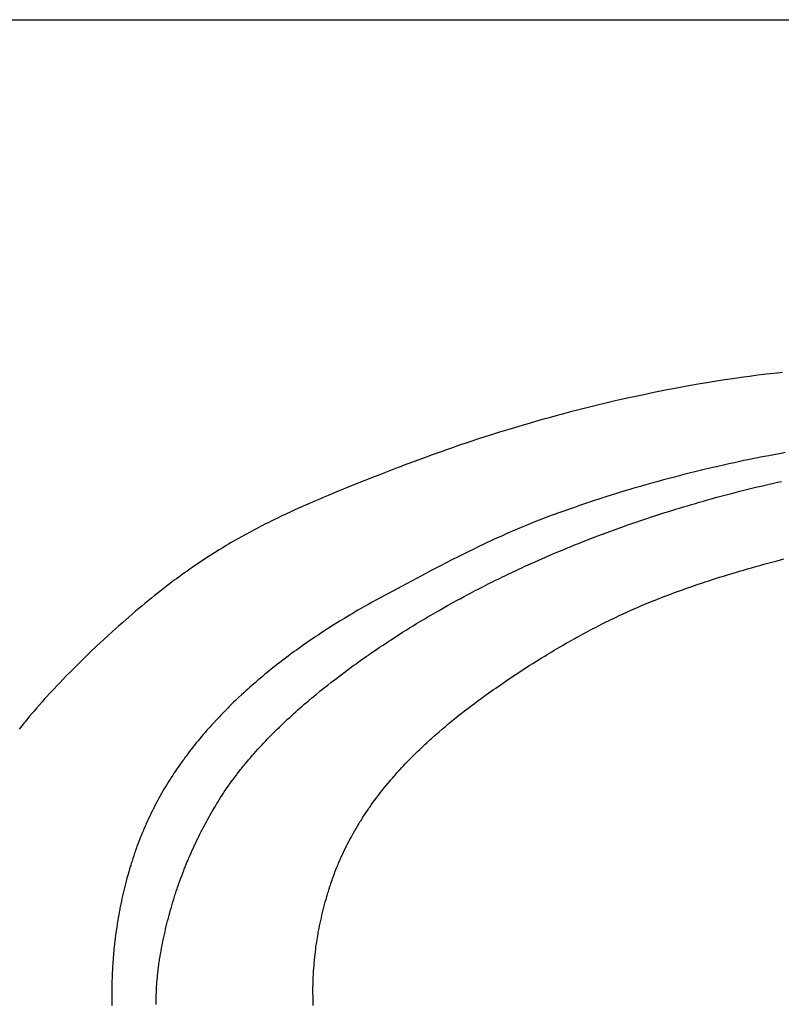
# Model space of a CAD drawing. Header units: inches. Extents: x 0 to 16, y 0 to 10.
# Tile 17 of 34: x 13.487 to 13.723, y 1.612 to 1.916. Entities that reach past the tile are written whole.
import ezdxf

# ---------------------------------------------------------------- set-up
doc = ezdxf.new("R2010")
doc.units = ezdxf.units.IN
doc.header["$LTSCALE"] = 0.935
doc.header["$MEASUREMENT"] = 0
doc.layers.get('0').update_dxf_attribs({"linetype": 'CONTINUOUS'})
doc.styles.get("Standard").update_dxf_attribs({"font": 'txt', "width": 0.8})

# ---------------------------------------------------------------- blocks, each defined once
blk = doc.blocks.new('*T24')
at = {"color": 2, "linetype": 'Continuous'}
for p, q in [((0, 0), (2.75, 0)), ((0, 0), (0, -1.875)), ((2.75, 0), (2.75, -1.875)), ((0, -0.75), (2.75, -0.75)), ((0, -1.25), (2.75, -1.25)), ((1.375, -1.25), (1.375, -1.5625)), ((0, -1.5625), (2.75, -1.5625)), ((0, -1.875), (2.75, -1.875))]:
    blk.add_line(p, q, dxfattribs=at)
at = {"color": 2, "linetype": 'Continuous', "attachment_point": 2, "line_spacing_factor": 0.9}
for s, insert, char_height, width in [('Apogee®450 Spin Developer\\P\\H0.15625;Flange Mount', (1.375, -0.82812), 0.13, 5.2), ('A-F-SD3', (2.0625, -1.32812), 0.15625, 1.75), ('A', (0.6875, -1.32812), 0.15625, 0.25), ('\\Q15.0;ALL DIMENSIONS ARE IN INCHES', (1.375, -1.64354), 0.0825, 3.696)]:
    blk.add_mtext(s, dxfattribs=dict(at, insert=insert, char_height=char_height, width=width))

msp = doc.modelspace()

# ---------------------------------------------------------------- linework, layer by layer
at = {"color": 2, "linetype": 'Continuous'}
for p, q in [((13.71306, 1.80599), (13.71051, 1.80564)), ((13.71561, 1.80633), (13.71306, 1.80599)), ((13.71732, 1.80654), (13.71561, 1.80633)), ((13.71817, 1.80665), (13.71732, 1.80654)), ((13.71944, 1.8068), (13.71817, 1.80665)), ((13.72157, 1.80705), (13.71944, 1.8068)), ((13.72327, 1.80724), (13.72157, 1.80705)), ((13.69267, 1.80276), (13.69055, 1.80237)), ((13.69479, 1.80314), (13.69267, 1.80276)), ((13.69776, 1.80366), (13.69479, 1.80314)), ((13.69989, 1.80402), (13.69776, 1.80366)), ((13.70286, 1.8045), (13.69989, 1.80402)), ((13.70541, 1.80489), (13.70286, 1.8045)), ((13.70711, 1.80515), (13.70541, 1.80489)), ((13.70923, 1.80546), (13.70711, 1.80515)), ((13.71051, 1.80564), (13.70923, 1.80546)), ((13.67787, 1.79982), (13.67576, 1.79936)), ((13.68125, 1.80054), (13.67787, 1.79982)), ((13.68209, 1.80071), (13.68125, 1.80054)), ((13.68252, 1.8008), (13.68209, 1.80071)), ((13.68294, 1.80088), (13.68252, 1.8008)), ((13.68548, 1.80139), (13.68294, 1.80088)), ((13.68759, 1.80181), (13.68548, 1.80139)), ((13.68886, 1.80205), (13.68759, 1.80181)), ((13.69055, 1.80237), (13.68886, 1.80205)), ((13.66567, 1.79702), (13.66358, 1.7965)), ((13.66819, 1.79762), (13.66567, 1.79702)), ((13.66945, 1.79792), (13.66819, 1.79762)), ((13.67155, 1.79841), (13.66945, 1.79792)), ((13.67239, 1.7986), (13.67155, 1.79841)), ((13.67576, 1.79936), (13.67239, 1.7986)), ((13.65355, 1.7939), (13.65105, 1.79321)), ((13.6548, 1.79424), (13.65355, 1.7939)), ((13.65772, 1.79501), (13.6548, 1.79424)), ((13.66023, 1.79566), (13.65772, 1.79501)), ((13.66358, 1.7965), (13.66023, 1.79566)), ((13.64275, 1.79084), (13.63862, 1.7896)), ((13.64524, 1.79157), (13.64275, 1.79084)), ((13.6469, 1.79205), (13.64524, 1.79157)), ((13.64897, 1.79263), (13.6469, 1.79205)), ((13.65105, 1.79321), (13.64897, 1.79263)), ((13.63328, 1.78794), (13.63123, 1.78728)), ((13.63574, 1.78871), (13.63328, 1.78794)), ((13.63862, 1.7896), (13.63574, 1.78871)), ((13.62306, 1.78458), (13.62062, 1.78374)), ((13.62591, 1.78554), (13.62306, 1.78458)), ((13.62959, 1.78675), (13.62591, 1.78554)), ((13.63123, 1.78728), (13.62959, 1.78675)), ((13.61496, 1.78174), (13.61254, 1.78086)), ((13.61738, 1.7826), (13.61496, 1.78174)), ((13.619, 1.78317), (13.61738, 1.7826)), ((13.62062, 1.78374), (13.619, 1.78317)), ((13.71899, 1.78147), (13.71771, 1.78123)), ((13.72112, 1.78188), (13.71899, 1.78147)), ((13.72283, 1.78219), (13.72112, 1.78188)), ((13.7241, 1.78243), (13.72283, 1.78219)), ((13.60652, 1.77862), (13.60532, 1.77816)), ((13.60772, 1.77907), (13.60652, 1.77862)), ((13.61053, 1.78012), (13.60772, 1.77907)), ((13.61254, 1.78086), (13.61053, 1.78012)), ((13.70498, 1.77855), (13.70328, 1.77817)), ((13.70667, 1.77893), (13.70498, 1.77855)), ((13.70837, 1.7793), (13.70667, 1.77893)), ((13.70964, 1.77958), (13.70837, 1.7793)), ((13.71134, 1.77994), (13.70964, 1.77958)), ((13.71304, 1.78029), (13.71134, 1.77994)), ((13.71644, 1.78098), (13.71304, 1.78029)), ((13.71771, 1.78123), (13.71644, 1.78098)), ((13.5989, 1.77567), (13.59648, 1.77472)), ((13.60413, 1.7777), (13.5989, 1.77567)), ((13.60532, 1.77816), (13.60413, 1.7777)), ((13.69274, 1.77562), (13.68981, 1.77486)), ((13.69443, 1.77605), (13.69274, 1.77562)), ((13.69611, 1.77646), (13.69443, 1.77605)), ((13.69906, 1.77718), (13.69611, 1.77646)), ((13.70075, 1.77758), (13.69906, 1.77718)), ((13.70328, 1.77817), (13.70075, 1.77758)), ((13.59123, 1.77265), (13.58841, 1.77151)), ((13.59406, 1.77377), (13.59123, 1.77265)), ((13.59648, 1.77472), (13.59406, 1.77377)), ((13.68063, 1.77235), (13.68021, 1.77223)), ((13.68104, 1.77247), (13.68063, 1.77235)), ((13.68312, 1.77305), (13.68104, 1.77247)), ((13.68437, 1.7734), (13.68312, 1.77305)), ((13.68646, 1.77397), (13.68437, 1.7734)), ((13.68771, 1.77431), (13.68646, 1.77397)), ((13.68981, 1.77486), (13.68771, 1.77431)), ((13.71667, 1.7721), (13.71875, 1.77259)), ((13.71875, 1.77259), (13.72001, 1.77288)), ((13.72001, 1.77288), (13.72167, 1.77326)), ((13.72167, 1.77326), (13.72293, 1.77354)), ((13.58399, 1.7697), (13.58279, 1.76919)), ((13.58519, 1.77019), (13.58399, 1.7697)), ((13.5864, 1.77069), (13.58519, 1.77019)), ((13.58841, 1.77151), (13.5864, 1.77069)), ((13.6703, 1.76926), (13.66866, 1.76874)), ((13.67195, 1.76977), (13.6703, 1.76926)), ((13.67318, 1.77015), (13.67195, 1.76977)), ((13.67524, 1.77077), (13.67318, 1.77015)), ((13.67607, 1.77102), (13.67524, 1.77077)), ((13.67731, 1.77139), (13.67607, 1.77102)), ((13.67814, 1.77163), (13.67731, 1.77139)), ((13.67938, 1.77199), (13.67814, 1.77163)), ((13.68021, 1.77223), (13.67938, 1.77199)), ((13.7042, 1.76894), (13.70586, 1.76938)), ((13.70586, 1.76938), (13.70794, 1.76993)), ((13.70794, 1.76993), (13.71001, 1.77046)), ((13.71001, 1.77046), (13.71209, 1.77099)), ((13.71209, 1.77099), (13.71376, 1.7714)), ((13.71376, 1.7714), (13.71501, 1.7717)), ((13.71501, 1.7717), (13.71667, 1.7721)), ((13.57599, 1.76627), (13.5748, 1.76575)), ((13.57679, 1.76662), (13.57599, 1.76627)), ((13.57838, 1.76732), (13.57679, 1.76662)), ((13.58038, 1.76818), (13.57838, 1.76732)), ((13.58118, 1.76852), (13.58038, 1.76818)), ((13.58279, 1.76919), (13.58118, 1.76852)), ((13.66173, 1.76647), (13.66052, 1.76606)), ((13.66295, 1.76688), (13.66173, 1.76647)), ((13.66866, 1.76874), (13.66295, 1.76688)), ((13.69387, 1.76602), (13.69511, 1.76638)), ((13.69511, 1.76638), (13.69635, 1.76674)), ((13.69635, 1.76674), (13.69717, 1.76698)), ((13.69717, 1.76698), (13.698, 1.76722)), ((13.698, 1.76722), (13.69841, 1.76734)), ((13.69841, 1.76734), (13.69882, 1.76745)), ((13.69882, 1.76745), (13.70006, 1.7678)), ((13.70006, 1.7678), (13.70089, 1.76803)), ((13.70089, 1.76803), (13.70296, 1.7686)), ((13.70296, 1.7686), (13.7042, 1.76894)), ((13.56967, 1.7634), (13.56849, 1.76284)), ((13.57124, 1.76413), (13.56967, 1.7634)), ((13.57203, 1.76449), (13.57124, 1.76413)), ((13.57361, 1.76521), (13.57203, 1.76449)), ((13.5748, 1.76575), (13.57361, 1.76521)), ((13.65769, 1.76508), (13.65207, 1.76307)), ((13.6589, 1.7655), (13.65769, 1.76508)), ((13.66052, 1.76606), (13.6589, 1.7655)), ((13.68443, 1.76309), (13.68689, 1.76387)), ((13.68689, 1.76387), (13.68771, 1.76413)), ((13.68771, 1.76413), (13.68935, 1.76464)), ((13.68935, 1.76464), (13.69058, 1.76502)), ((13.69058, 1.76502), (13.6914, 1.76527)), ((13.6914, 1.76527), (13.69264, 1.76565)), ((13.69264, 1.76565), (13.69387, 1.76602)), ((13.56343, 1.76036), (13.56227, 1.75978)), ((13.5642, 1.76075), (13.56343, 1.76036)), ((13.56537, 1.76133), (13.5642, 1.76075)), ((13.56615, 1.76171), (13.56537, 1.76133)), ((13.56693, 1.76209), (13.56615, 1.76171)), ((13.56849, 1.76284), (13.56693, 1.76209)), ((13.6452, 1.76042), (13.644, 1.75992)), ((13.6464, 1.7609), (13.6452, 1.76042)), ((13.64721, 1.76122), (13.6464, 1.7609)), ((13.64883, 1.76185), (13.64721, 1.76122)), ((13.65004, 1.76232), (13.64883, 1.76185)), ((13.65085, 1.76262), (13.65004, 1.76232)), ((13.65207, 1.76307), (13.65085, 1.76262)), ((13.67465, 1.75979), (13.67546, 1.76007)), ((13.67546, 1.76007), (13.67668, 1.76049)), ((13.67668, 1.76049), (13.67831, 1.76105)), ((13.67831, 1.76105), (13.67912, 1.76133)), ((13.67912, 1.76133), (13.68035, 1.76174)), ((13.68035, 1.76174), (13.68157, 1.76215)), ((13.68157, 1.76215), (13.68279, 1.76255)), ((13.68279, 1.76255), (13.68443, 1.76309)), ((13.55729, 1.75715), (13.5569, 1.75694)), ((13.55843, 1.75777), (13.55729, 1.75715)), ((13.55996, 1.75858), (13.55843, 1.75777)), ((13.56073, 1.75898), (13.55996, 1.75858)), ((13.56227, 1.75978), (13.56073, 1.75898)), ((13.63763, 1.75719), (13.63683, 1.75684)), ((13.64001, 1.75824), (13.63763, 1.75719)), ((13.6412, 1.75875), (13.64001, 1.75824)), ((13.6424, 1.75926), (13.6412, 1.75875)), ((13.644, 1.75992), (13.6424, 1.75926)), ((13.66698, 1.75699), (13.66899, 1.75774)), ((13.66899, 1.75774), (13.67101, 1.75848)), ((13.67101, 1.75848), (13.67263, 1.75907)), ((13.67263, 1.75907), (13.67384, 1.7595)), ((13.67384, 1.7595), (13.67465, 1.75979)), ((13.552, 1.75414), (13.55126, 1.7537)), ((13.55275, 1.75458), (13.552, 1.75414)), ((13.5535, 1.75502), (13.55275, 1.75458)), ((13.55463, 1.75567), (13.5535, 1.75502)), ((13.555, 1.75588), (13.55463, 1.75567)), ((13.55576, 1.75631), (13.555, 1.75588)), ((13.5569, 1.75694), (13.55576, 1.75631)), ((13.63093, 1.75412), (13.62937, 1.75337)), ((13.63368, 1.75541), (13.63093, 1.75412)), ((13.63486, 1.75595), (13.63368, 1.75541)), ((13.63565, 1.75631), (13.63486, 1.75595)), ((13.63683, 1.75684), (13.63565, 1.75631)), ((13.65898, 1.75387), (13.66017, 1.75435)), ((13.66017, 1.75435), (13.66137, 1.75483)), ((13.66137, 1.75483), (13.66217, 1.75514)), ((13.66217, 1.75514), (13.66377, 1.75576)), ((13.66377, 1.75576), (13.66497, 1.75623)), ((13.66497, 1.75623), (13.66618, 1.75669)), ((13.66618, 1.75669), (13.66698, 1.75699)), ((13.54758, 1.75144), (13.54649, 1.75075)), ((13.54904, 1.75236), (13.54758, 1.75144)), ((13.55015, 1.75303), (13.54904, 1.75236)), ((13.55126, 1.7537), (13.55015, 1.75303)), ((13.62586, 1.75167), (13.62276, 1.75012)), ((13.62781, 1.75262), (13.62586, 1.75167)), ((13.62937, 1.75337), (13.62781, 1.75262)), ((13.65067, 1.7504), (13.65224, 1.75108)), ((13.65224, 1.75108), (13.65382, 1.75175)), ((13.65382, 1.75175), (13.6554, 1.75241)), ((13.6554, 1.75241), (13.65659, 1.7529)), ((13.65659, 1.7529), (13.65699, 1.75306)), ((13.65699, 1.75306), (13.65739, 1.75323)), ((13.65739, 1.75323), (13.65898, 1.75387)), ((13.54254, 1.74815), (13.54148, 1.74742)), ((13.54361, 1.74886), (13.54254, 1.74815)), ((13.54469, 1.74958), (13.54361, 1.74886)), ((13.54541, 1.75005), (13.54469, 1.74958)), ((13.54649, 1.75075), (13.54541, 1.75005)), ((13.61928, 1.74835), (13.61773, 1.74756)), ((13.62121, 1.74934), (13.61928, 1.74835)), ((13.62276, 1.75012), (13.62121, 1.74934)), ((13.6444, 1.74763), (13.64557, 1.74816)), ((13.64557, 1.74816), (13.64674, 1.74868)), ((13.64674, 1.74868), (13.64792, 1.7492)), ((13.64792, 1.7492), (13.64909, 1.74972)), ((13.64909, 1.74972), (13.65067, 1.7504)), ((13.71744, 1.74788), (13.71869, 1.74822)), ((13.71869, 1.74822), (13.71994, 1.74855)), ((13.71994, 1.74855), (13.72161, 1.74899)), ((13.72161, 1.74899), (13.72369, 1.74953)), ((13.53832, 1.7452), (13.53762, 1.7447)), ((13.53902, 1.7457), (13.53832, 1.7452)), ((13.54007, 1.74644), (13.53902, 1.7457)), ((13.54077, 1.74693), (13.54007, 1.74644)), ((13.54148, 1.74742), (13.54077, 1.74693)), ((13.61466, 1.74595), (13.61159, 1.74434)), ((13.61773, 1.74756), (13.61466, 1.74595)), ((13.63743, 1.74436), (13.63858, 1.74491)), ((13.63858, 1.74491), (13.63974, 1.74546)), ((13.63974, 1.74546), (13.6409, 1.74601)), ((13.6409, 1.74601), (13.64168, 1.74637)), ((13.64168, 1.74637), (13.64284, 1.74691)), ((13.64284, 1.74691), (13.64362, 1.74727)), ((13.64362, 1.74727), (13.6444, 1.74763)), ((13.70627, 1.74464), (13.70874, 1.74539)), ((13.70874, 1.74539), (13.70998, 1.74576)), ((13.70998, 1.74576), (13.71122, 1.74612)), ((13.71122, 1.74612), (13.71247, 1.74648)), ((13.71247, 1.74648), (13.71371, 1.74684)), ((13.71371, 1.74684), (13.71495, 1.74719)), ((13.71495, 1.74719), (13.7162, 1.74754)), ((13.7162, 1.74754), (13.71744, 1.74788)), ((13.53417, 1.74216), (13.53315, 1.74139)), ((13.5352, 1.74293), (13.53417, 1.74216)), ((13.53589, 1.74344), (13.5352, 1.74293)), ((13.53658, 1.74395), (13.53589, 1.74344)), ((13.53762, 1.7447), (13.53658, 1.74395)), ((13.60853, 1.74271), (13.60548, 1.74107)), ((13.61159, 1.74434), (13.60853, 1.74271)), ((13.6313, 1.74132), (13.63244, 1.7419)), ((13.63244, 1.7419), (13.63359, 1.74248)), ((13.63359, 1.74248), (13.63435, 1.74286)), ((13.63435, 1.74286), (13.6355, 1.74342)), ((13.6355, 1.74342), (13.63666, 1.74398)), ((13.63666, 1.74398), (13.63743, 1.74436)), ((13.69683, 1.74159), (13.69847, 1.74214)), ((13.69847, 1.74214), (13.69969, 1.74255)), ((13.69969, 1.74255), (13.70051, 1.74282)), ((13.70051, 1.74282), (13.70133, 1.74308)), ((13.70133, 1.74308), (13.70257, 1.74348)), ((13.70257, 1.74348), (13.7038, 1.74387)), ((13.7038, 1.74387), (13.70503, 1.74426)), ((13.70503, 1.74426), (13.70627, 1.74464)), ((13.52977, 1.73876), (13.5291, 1.73823)), ((13.53112, 1.73982), (13.52977, 1.73876)), ((13.53213, 1.74061), (13.53112, 1.73982)), ((13.53315, 1.74139), (13.53213, 1.74061)), ((13.60281, 1.73963), (13.59862, 1.73737)), ((13.60548, 1.74107), (13.60281, 1.73963)), ((13.626, 1.73857), (13.62675, 1.73897)), ((13.62675, 1.73897), (13.62751, 1.73937)), ((13.62751, 1.73937), (13.62826, 1.73976)), ((13.62826, 1.73976), (13.6294, 1.74035)), ((13.6294, 1.74035), (13.63054, 1.74094)), ((13.63054, 1.74094), (13.6313, 1.74132)), ((13.68869, 1.7387), (13.6899, 1.73915)), ((13.6899, 1.73915), (13.69112, 1.73959)), ((13.69112, 1.73959), (13.69234, 1.74003)), ((13.69234, 1.74003), (13.69316, 1.74032)), ((13.69316, 1.74032), (13.69397, 1.7406)), ((13.69397, 1.7406), (13.6952, 1.74103)), ((13.6952, 1.74103), (13.69601, 1.74131)), ((13.69601, 1.74131), (13.69683, 1.74159)), ((13.52611, 1.7358), (13.52511, 1.73497)), ((13.5281, 1.73742), (13.52611, 1.7358)), ((13.5291, 1.73823), (13.5281, 1.73742)), ((13.59641, 1.73615), (13.5953, 1.73554)), ((13.59751, 1.73676), (13.59641, 1.73615)), ((13.59862, 1.73737), (13.59751, 1.73676)), ((13.61964, 1.7351), (13.62076, 1.73573)), ((13.62076, 1.73573), (13.6215, 1.73614)), ((13.6215, 1.73614), (13.62262, 1.73675)), ((13.62262, 1.73675), (13.62375, 1.73736)), ((13.62375, 1.73736), (13.62487, 1.73797)), ((13.62487, 1.73797), (13.626, 1.73857)), ((13.68064, 1.73552), (13.68144, 1.73585)), ((13.68144, 1.73585), (13.68224, 1.73618)), ((13.68224, 1.73618), (13.68344, 1.73667)), ((13.68344, 1.73667), (13.68384, 1.73683)), ((13.68384, 1.73683), (13.68464, 1.73715)), ((13.68464, 1.73715), (13.68585, 1.73762)), ((13.68585, 1.73762), (13.68666, 1.73793)), ((13.68666, 1.73793), (13.68747, 1.73824)), ((13.68747, 1.73824), (13.68869, 1.7387)), ((13.52314, 1.73332), (13.52217, 1.73248)), ((13.5238, 1.73387), (13.52314, 1.73332)), ((13.52511, 1.73497), (13.5238, 1.73387)), ((13.59199, 1.73366), (13.59016, 1.73258)), ((13.59309, 1.73429), (13.59199, 1.73366)), ((13.59383, 1.73471), (13.59309, 1.73429)), ((13.5953, 1.73554), (13.59383, 1.73471)), ((13.61521, 1.73257), (13.61595, 1.733)), ((13.61595, 1.733), (13.61705, 1.73364)), ((13.61705, 1.73364), (13.61816, 1.73427)), ((13.61816, 1.73427), (13.61964, 1.7351)), ((13.67394, 1.73255), (13.67512, 1.73309)), ((13.67512, 1.73309), (13.6759, 1.73345)), ((13.6759, 1.73345), (13.67708, 1.73398)), ((13.67708, 1.73398), (13.67787, 1.73432)), ((13.67787, 1.73432), (13.67866, 1.73467)), ((13.67866, 1.73467), (13.67945, 1.73501)), ((13.67945, 1.73501), (13.68064, 1.73552)), ((13.51925, 1.72994), (13.51796, 1.7288)), ((13.52119, 1.73164), (13.51925, 1.72994)), ((13.52217, 1.73248), (13.52119, 1.73164)), ((13.58651, 1.73039), (13.58434, 1.72904)), ((13.58724, 1.73083), (13.58651, 1.73039)), ((13.58797, 1.73128), (13.58724, 1.73083)), ((13.58943, 1.73215), (13.58797, 1.73128)), ((13.59016, 1.73258), (13.58943, 1.73215)), ((13.6101, 1.72953), (13.61156, 1.73041)), ((13.61156, 1.73041), (13.61265, 1.73106)), ((13.61265, 1.73106), (13.61338, 1.7315)), ((13.61338, 1.7315), (13.61448, 1.73214)), ((13.61448, 1.73214), (13.61521, 1.73257)), ((13.66774, 1.72956), (13.66851, 1.72995)), ((13.66851, 1.72995), (13.66967, 1.73052)), ((13.66967, 1.73052), (13.67044, 1.7309)), ((13.67044, 1.7309), (13.67122, 1.73127)), ((13.67122, 1.73127), (13.67199, 1.73164)), ((13.67199, 1.73164), (13.67277, 1.73201)), ((13.67277, 1.73201), (13.67394, 1.73255)), ((13.51604, 1.72707), (13.51476, 1.7259)), ((13.51796, 1.7288), (13.51604, 1.72707)), ((13.5811, 1.72696), (13.57967, 1.72602)), ((13.58253, 1.72789), (13.5811, 1.72696)), ((13.58434, 1.72904), (13.58253, 1.72789)), ((13.6047, 1.72616), (13.60578, 1.72685)), ((13.60578, 1.72685), (13.60685, 1.72752)), ((13.60685, 1.72752), (13.60793, 1.7282)), ((13.60793, 1.7282), (13.60902, 1.72887)), ((13.60902, 1.72887), (13.6101, 1.72953)), ((13.66164, 1.72639), (13.6624, 1.72679)), ((13.6624, 1.72679), (13.66316, 1.7272)), ((13.66316, 1.7272), (13.66392, 1.7276)), ((13.66392, 1.7276), (13.66468, 1.728)), ((13.66468, 1.728), (13.66544, 1.72839)), ((13.66544, 1.72839), (13.66659, 1.72898)), ((13.66659, 1.72898), (13.66774, 1.72956)), ((13.51223, 1.72355), (13.51128, 1.72266)), ((13.51476, 1.7259), (13.51223, 1.72355)), ((13.57612, 1.72361), (13.57507, 1.72288)), ((13.57683, 1.7241), (13.57612, 1.72361)), ((13.57789, 1.72483), (13.57683, 1.7241)), ((13.57896, 1.72555), (13.57789, 1.72483)), ((13.57967, 1.72602), (13.57896, 1.72555)), ((13.59974, 1.72292), (13.6008, 1.72363)), ((13.6008, 1.72363), (13.6015, 1.72409)), ((13.6015, 1.72409), (13.60221, 1.72456)), ((13.60221, 1.72456), (13.60328, 1.72525)), ((13.60328, 1.72525), (13.6047, 1.72616)), ((13.65638, 1.72346), (13.65713, 1.72389)), ((13.65713, 1.72389), (13.65788, 1.72431)), ((13.65788, 1.72431), (13.659, 1.72494)), ((13.659, 1.72494), (13.65938, 1.72515)), ((13.65938, 1.72515), (13.66013, 1.72556)), ((13.66013, 1.72556), (13.66089, 1.72598)), ((13.66089, 1.72598), (13.66164, 1.72639)), ((13.50939, 1.72087), (13.50751, 1.71905)), ((13.51128, 1.72266), (13.50939, 1.72087)), ((13.57228, 1.72088), (13.57158, 1.72037)), ((13.57297, 1.72138), (13.57228, 1.72088)), ((13.57367, 1.72189), (13.57297, 1.72138)), ((13.57507, 1.72288), (13.57367, 1.72189)), ((13.59589, 1.72031), (13.59693, 1.72103)), ((13.59693, 1.72103), (13.59798, 1.72174)), ((13.59798, 1.72174), (13.59868, 1.72222)), ((13.59868, 1.72222), (13.59974, 1.72292)), ((13.65119, 1.72041), (13.65192, 1.72086)), ((13.65192, 1.72086), (13.65266, 1.7213)), ((13.65266, 1.7213), (13.6534, 1.72173)), ((13.6534, 1.72173), (13.65452, 1.72239)), ((13.65452, 1.72239), (13.65526, 1.72282)), ((13.65526, 1.72282), (13.65638, 1.72346)), ((13.50751, 1.71905), (13.50533, 1.71692)), ((13.56781, 1.71753), (13.56713, 1.717)), ((13.56918, 1.71858), (13.56781, 1.71753)), ((13.56986, 1.71909), (13.56918, 1.71858)), ((13.57055, 1.71961), (13.56986, 1.71909)), ((13.57158, 1.72037), (13.57055, 1.71961)), ((13.5914, 1.71714), (13.59209, 1.71763)), ((13.59209, 1.71763), (13.59278, 1.71812)), ((13.59278, 1.71812), (13.59346, 1.71861)), ((13.59346, 1.71861), (13.5945, 1.71934)), ((13.5945, 1.71934), (13.59519, 1.71983)), ((13.59519, 1.71983), (13.59554, 1.72007)), ((13.59554, 1.72007), (13.59589, 1.72031)), ((13.64606, 1.71724), (13.64751, 1.71816)), ((13.64751, 1.71816), (13.64861, 1.71884)), ((13.64861, 1.71884), (13.64971, 1.71952)), ((13.64971, 1.71952), (13.65045, 1.71997)), ((13.65045, 1.71997), (13.65119, 1.72041)), ((13.50288, 1.71447), (13.50197, 1.71355)), ((13.50533, 1.71692), (13.50288, 1.71447)), ((13.56445, 1.71487), (13.56378, 1.71432)), ((13.56511, 1.71541), (13.56445, 1.71487)), ((13.56612, 1.71621), (13.56511, 1.71541)), ((13.56713, 1.717), (13.56612, 1.71621)), ((13.58732, 1.71414), (13.588, 1.71465)), ((13.588, 1.71465), (13.58867, 1.71515)), ((13.58867, 1.71515), (13.58935, 1.71565)), ((13.58935, 1.71565), (13.59003, 1.71615)), ((13.59003, 1.71615), (13.59072, 1.71665)), ((13.59072, 1.71665), (13.5914, 1.71714)), ((13.64063, 1.71372), (13.64171, 1.71444)), ((13.64171, 1.71444), (13.64279, 1.71515)), ((13.64279, 1.71515), (13.64388, 1.71585)), ((13.64388, 1.71585), (13.64496, 1.71655)), ((13.64496, 1.71655), (13.64606, 1.71724)), ((13.49987, 1.71138), (13.49958, 1.71107)), ((13.50077, 1.71231), (13.49987, 1.71138)), ((13.50197, 1.71355), (13.50077, 1.71231)), ((13.56115, 1.71212), (13.56017, 1.71128)), ((13.5618, 1.71268), (13.56115, 1.71212)), ((13.56246, 1.71323), (13.5618, 1.71268)), ((13.56312, 1.71378), (13.56246, 1.71323)), ((13.56378, 1.71432), (13.56312, 1.71378)), ((13.58363, 1.71133), (13.5843, 1.71184)), ((13.5843, 1.71184), (13.5853, 1.71261)), ((13.5853, 1.71261), (13.58597, 1.71312)), ((13.58597, 1.71312), (13.58665, 1.71363)), ((13.58665, 1.71363), (13.58732, 1.71414)), ((13.63668, 1.71107), (13.63776, 1.7118)), ((13.63776, 1.7118), (13.63883, 1.71252)), ((13.63883, 1.71252), (13.63919, 1.71277)), ((13.63919, 1.71277), (13.64063, 1.71372)), ((13.49722, 1.70856), (13.49664, 1.70793)), ((13.49781, 1.70919), (13.49722, 1.70856)), ((13.49898, 1.71044), (13.49781, 1.70919)), ((13.49958, 1.71107), (13.49898, 1.71044)), ((13.55728, 1.70872), (13.55665, 1.70815)), ((13.55792, 1.7093), (13.55728, 1.70872)), ((13.55856, 1.70987), (13.55792, 1.7093)), ((13.5592, 1.71044), (13.55856, 1.70987)), ((13.56017, 1.71128), (13.5592, 1.71044)), ((13.57901, 1.70763), (13.58, 1.70844)), ((13.58, 1.70844), (13.58033, 1.70871)), ((13.58033, 1.70871), (13.58099, 1.70924)), ((13.58099, 1.70924), (13.58165, 1.70977)), ((13.58165, 1.70977), (13.58264, 1.71055)), ((13.58264, 1.71055), (13.58363, 1.71133)), ((13.63249, 1.70814), (13.63318, 1.70863)), ((13.63318, 1.70863), (13.63387, 1.70912)), ((13.63387, 1.70912), (13.63456, 1.7096)), ((13.63456, 1.7096), (13.63562, 1.71033)), ((13.63562, 1.71033), (13.63668, 1.71107)), ((13.49435, 1.70539), (13.4935, 1.70443)), ((13.4952, 1.70635), (13.49435, 1.70539)), ((13.49578, 1.70698), (13.4952, 1.70635)), ((13.49664, 1.70793), (13.49578, 1.70698)), ((13.55415, 1.7058), (13.55354, 1.70521)), ((13.55477, 1.70639), (13.55415, 1.7058)), ((13.55508, 1.70669), (13.55477, 1.70639)), ((13.55602, 1.70757), (13.55508, 1.70669)), ((13.55665, 1.70815), (13.55602, 1.70757)), ((13.57605, 1.70515), (13.5767, 1.70571)), ((13.5767, 1.70571), (13.57769, 1.70654)), ((13.57769, 1.70654), (13.57802, 1.70681)), ((13.57802, 1.70681), (13.57901, 1.70763)), ((13.62802, 1.70489), (13.62905, 1.70565)), ((13.62905, 1.70565), (13.63007, 1.7064)), ((13.63007, 1.7064), (13.63145, 1.7074)), ((13.63145, 1.7074), (13.63249, 1.70814)), ((13.49182, 1.7025), (13.49127, 1.70185)), ((13.49266, 1.70347), (13.49182, 1.7025)), ((13.4935, 1.70443), (13.49266, 1.70347)), ((13.5511, 1.7028), (13.55051, 1.70219)), ((13.55171, 1.70341), (13.5511, 1.7028)), ((13.55231, 1.70401), (13.55171, 1.70341)), ((13.55292, 1.70461), (13.55231, 1.70401)), ((13.55354, 1.70521), (13.55292, 1.70461)), ((13.57215, 1.70173), (13.57279, 1.70231)), ((13.57279, 1.70231), (13.57344, 1.70289)), ((13.57344, 1.70289), (13.57409, 1.70346)), ((13.57409, 1.70346), (13.57474, 1.70403)), ((13.57474, 1.70403), (13.57539, 1.70459)), ((13.57539, 1.70459), (13.57605, 1.70515)), ((13.6243, 1.70204), (13.62497, 1.70257)), ((13.62497, 1.70257), (13.62565, 1.70309)), ((13.62565, 1.70309), (13.62632, 1.7036)), ((13.62632, 1.7036), (13.627, 1.70412)), ((13.627, 1.70412), (13.62802, 1.70489)), ((13.48909, 1.69922), (13.48882, 1.69889)), ((13.4899, 1.70021), (13.48909, 1.69922)), ((13.49045, 1.70087), (13.4899, 1.70021)), ((13.49127, 1.70185), (13.49045, 1.70087)), ((13.54815, 1.69972), (13.54728, 1.69877)), ((13.54873, 1.70034), (13.54815, 1.69972)), ((13.54902, 1.70065), (13.54873, 1.70034)), ((13.54961, 1.70127), (13.54902, 1.70065)), ((13.54991, 1.70158), (13.54961, 1.70127)), ((13.55051, 1.70219), (13.54991, 1.70158)), ((13.56896, 1.69878), (13.56959, 1.69937)), ((13.56959, 1.69937), (13.57023, 1.69997)), ((13.57023, 1.69997), (13.57087, 1.70056)), ((13.57087, 1.70056), (13.57151, 1.70115)), ((13.57151, 1.70115), (13.57215, 1.70173)), ((13.62065, 1.69912), (13.62131, 1.69965)), ((13.62131, 1.69965), (13.6223, 1.70046)), ((13.6223, 1.70046), (13.62296, 1.70099)), ((13.62296, 1.70099), (13.62363, 1.70152)), ((13.62363, 1.70152), (13.6243, 1.70204)), ((13.48802, 1.6979), (13.48722, 1.6969)), ((13.48882, 1.69889), (13.48802, 1.6979)), ((13.54529, 1.69655), (13.54473, 1.6959)), ((13.54557, 1.69687), (13.54529, 1.69655)), ((13.54614, 1.69751), (13.54557, 1.69687)), ((13.54671, 1.69814), (13.54614, 1.69751)), ((13.54728, 1.69877), (13.54671, 1.69814)), ((13.56553, 1.69542), (13.56645, 1.69635)), ((13.56645, 1.69635), (13.56708, 1.69696)), ((13.56708, 1.69696), (13.5677, 1.69757)), ((13.5677, 1.69757), (13.56833, 1.69817)), ((13.56833, 1.69817), (13.56896, 1.69878)), ((13.61707, 1.6961), (13.61803, 1.69693)), ((13.61803, 1.69693), (13.61901, 1.69775)), ((13.61901, 1.69775), (13.61966, 1.6983)), ((13.61966, 1.6983), (13.62065, 1.69912)), ((13.54253, 1.69329), (13.54199, 1.69263)), ((13.54307, 1.69395), (13.54253, 1.69329)), ((13.54362, 1.6946), (13.54307, 1.69395)), ((13.54417, 1.69526), (13.54362, 1.6946)), ((13.54473, 1.6959), (13.54417, 1.69526)), ((13.5628, 1.6926), (13.5634, 1.69323)), ((13.5634, 1.69323), (13.564, 1.69386)), ((13.564, 1.69386), (13.56461, 1.69449)), ((13.56461, 1.69449), (13.56522, 1.69511)), ((13.56522, 1.69511), (13.56553, 1.69542)), ((13.61326, 1.6927), (13.6142, 1.69356)), ((13.6142, 1.69356), (13.61483, 1.69413)), ((13.61483, 1.69413), (13.61579, 1.69498)), ((13.61579, 1.69498), (13.61642, 1.69554)), ((13.61642, 1.69554), (13.61707, 1.6961)), ((13.54014, 1.69029), (13.53963, 1.68961)), ((13.5404, 1.69063), (13.54014, 1.69029)), ((13.54093, 1.6913), (13.5404, 1.69063)), ((13.54146, 1.69197), (13.54093, 1.6913)), ((13.54199, 1.69263), (13.54146, 1.69197)), ((13.55987, 1.68939), (13.56045, 1.69004)), ((13.56045, 1.69004), (13.56103, 1.69068)), ((13.56103, 1.69068), (13.56132, 1.691)), ((13.56132, 1.691), (13.56191, 1.69165)), ((13.56191, 1.69165), (13.56221, 1.69197)), ((13.56221, 1.69197), (13.5628, 1.6926)), ((13.61018, 1.68977), (13.61049, 1.69007)), ((13.61049, 1.69007), (13.6111, 1.69066)), ((13.6111, 1.69066), (13.6114, 1.69095)), ((13.6114, 1.69095), (13.61233, 1.69183)), ((13.61233, 1.69183), (13.61264, 1.69212)), ((13.61264, 1.69212), (13.61326, 1.6927)), ((13.53785, 1.68722), (13.53735, 1.68653)), ((13.5381, 1.68756), (13.53785, 1.68722)), ((13.5386, 1.68825), (13.5381, 1.68756)), ((13.53886, 1.68859), (13.5386, 1.68825)), ((13.53937, 1.68927), (13.53886, 1.68859)), ((13.53963, 1.68961), (13.53937, 1.68927)), ((13.55734, 1.68642), (13.55789, 1.68709)), ((13.55789, 1.68709), (13.55817, 1.68742)), ((13.55817, 1.68742), (13.55873, 1.68808)), ((13.55873, 1.68808), (13.5593, 1.68873)), ((13.5593, 1.68873), (13.55987, 1.68939)), ((13.6069, 1.68646), (13.60749, 1.68707)), ((13.60749, 1.68707), (13.60808, 1.68768)), ((13.60808, 1.68768), (13.60838, 1.68798)), ((13.60838, 1.68798), (13.60898, 1.68858)), ((13.60898, 1.68858), (13.60958, 1.68918)), ((13.60958, 1.68918), (13.60988, 1.68948)), ((13.60988, 1.68948), (13.61018, 1.68977)), ((13.53565, 1.68407), (13.53517, 1.68337)), ((13.53613, 1.68478), (13.53565, 1.68407)), ((13.53661, 1.68548), (13.53613, 1.68478)), ((13.5371, 1.68618), (13.53661, 1.68548)), ((13.53735, 1.68653), (13.5371, 1.68618)), ((13.55517, 1.68373), (13.5557, 1.68441)), ((13.5557, 1.68441), (13.55597, 1.68475)), ((13.55597, 1.68475), (13.55651, 1.68542)), ((13.55651, 1.68542), (13.55679, 1.68575)), ((13.55679, 1.68575), (13.55734, 1.68642)), ((13.60403, 1.68336), (13.60459, 1.68398)), ((13.60459, 1.68398), (13.60488, 1.6843)), ((13.60488, 1.6843), (13.60545, 1.68492)), ((13.60545, 1.68492), (13.60603, 1.68554)), ((13.60603, 1.68554), (13.60661, 1.68615)), ((13.60661, 1.68615), (13.6069, 1.68646)), ((13.53401, 1.68158), (13.53355, 1.68086)), ((13.53424, 1.68194), (13.53401, 1.68158)), ((13.5347, 1.68265), (13.53424, 1.68194)), ((13.53517, 1.68337), (13.5347, 1.68265)), ((13.5526, 1.6803), (13.5531, 1.68099)), ((13.5531, 1.68099), (13.55336, 1.68134)), ((13.55336, 1.68134), (13.55387, 1.68203)), ((13.55387, 1.68203), (13.55438, 1.68271)), ((13.55438, 1.68271), (13.55465, 1.68305)), ((13.55465, 1.68305), (13.55517, 1.68373)), ((13.60181, 1.68081), (13.60208, 1.68113)), ((13.60208, 1.68113), (13.60263, 1.68177)), ((13.60263, 1.68177), (13.60319, 1.68241)), ((13.60319, 1.68241), (13.60347, 1.68272)), ((13.60347, 1.68272), (13.60403, 1.68336)), ((13.532, 1.67831), (13.53157, 1.67758)), ((13.53221, 1.67868), (13.532, 1.67831)), ((13.53265, 1.67941), (13.53221, 1.67868)), ((13.5331, 1.68013), (13.53265, 1.67941)), ((13.53355, 1.68086), (13.5331, 1.68013)), ((13.55066, 1.6775), (13.55114, 1.67821)), ((13.55114, 1.67821), (13.55138, 1.67856)), ((13.55138, 1.67856), (13.55186, 1.67926)), ((13.55186, 1.67926), (13.55235, 1.67995)), ((13.55235, 1.67995), (13.5526, 1.6803)), ((13.59888, 1.67721), (13.5994, 1.67787)), ((13.5994, 1.67787), (13.59967, 1.6782)), ((13.59967, 1.6782), (13.60019, 1.67886)), ((13.60019, 1.67886), (13.60073, 1.67951)), ((13.60073, 1.67951), (13.60127, 1.68016)), ((13.60127, 1.68016), (13.60181, 1.68081)), ((13.53011, 1.67498), (13.52971, 1.67423)), ((13.53052, 1.67572), (13.53011, 1.67498)), ((13.53072, 1.6761), (13.53052, 1.67572)), ((13.53093, 1.67647), (13.53072, 1.6761)), ((13.53135, 1.67721), (13.53093, 1.67647)), ((13.53157, 1.67758), (13.53135, 1.67721)), ((13.54862, 1.6743), (13.54906, 1.67502)), ((13.54906, 1.67502), (13.54951, 1.67573)), ((13.54951, 1.67573), (13.54997, 1.67644)), ((13.54997, 1.67644), (13.55043, 1.67715)), ((13.55043, 1.67715), (13.55066, 1.6775)), ((13.5966, 1.67418), (13.5971, 1.67486)), ((13.5971, 1.67486), (13.5976, 1.67553)), ((13.5976, 1.67553), (13.59811, 1.67621)), ((13.59811, 1.67621), (13.59862, 1.67688)), ((13.59862, 1.67688), (13.59888, 1.67721)), ((13.52873, 1.67233), (13.52835, 1.67157)), ((13.52892, 1.67271), (13.52873, 1.67233)), ((13.52931, 1.67347), (13.52892, 1.67271)), ((13.52951, 1.67385), (13.52931, 1.67347)), ((13.52971, 1.67423), (13.52951, 1.67385)), ((13.54705, 1.67166), (13.54749, 1.67242)), ((13.54749, 1.67242), (13.54772, 1.67279)), ((13.54772, 1.67279), (13.54817, 1.67355)), ((13.54817, 1.67355), (13.54839, 1.67392)), ((13.54839, 1.67392), (13.54862, 1.6743)), ((13.59443, 1.67107), (13.59491, 1.67177)), ((13.59491, 1.67177), (13.59538, 1.67246)), ((13.59538, 1.67246), (13.59563, 1.67281)), ((13.59563, 1.67281), (13.59611, 1.67349)), ((13.59611, 1.67349), (13.5966, 1.67418)), ((13.52706, 1.66888), (13.52689, 1.66849)), ((13.52724, 1.66926), (13.52706, 1.66888)), ((13.52761, 1.67004), (13.52724, 1.66926)), ((13.52779, 1.67042), (13.52761, 1.67004)), ((13.52797, 1.67081), (13.52779, 1.67042)), ((13.52835, 1.67157), (13.52797, 1.67081)), ((13.54514, 1.66826), (13.54556, 1.66902)), ((13.54556, 1.66902), (13.54598, 1.66978)), ((13.54598, 1.66978), (13.54619, 1.67015)), ((13.54619, 1.67015), (13.54662, 1.67091)), ((13.54662, 1.67091), (13.54705, 1.67166)), ((13.59283, 1.66859), (13.59328, 1.6693)), ((13.59328, 1.6693), (13.59351, 1.66966)), ((13.59351, 1.66966), (13.59397, 1.67036)), ((13.59397, 1.67036), (13.59443, 1.67107)), ((13.52569, 1.66575), (13.52552, 1.66536)), ((13.52585, 1.66614), (13.52569, 1.66575)), ((13.52619, 1.66693), (13.52585, 1.66614)), ((13.52636, 1.66732), (13.52619, 1.66693)), ((13.52654, 1.66771), (13.52636, 1.66732)), ((13.52689, 1.66849), (13.52654, 1.66771)), ((13.54373, 1.6656), (13.54413, 1.66636)), ((13.54413, 1.66636), (13.54453, 1.66712)), ((13.54453, 1.66712), (13.54473, 1.6675)), ((13.54473, 1.6675), (13.54514, 1.66826)), ((13.59087, 1.66533), (13.59108, 1.6657)), ((13.59108, 1.6657), (13.59151, 1.66643)), ((13.59151, 1.66643), (13.59194, 1.66715)), ((13.59194, 1.66715), (13.59238, 1.66787)), ((13.59238, 1.66787), (13.59261, 1.66823)), ((13.59261, 1.66823), (13.59283, 1.66859)), ((13.52456, 1.66298), (13.52425, 1.66218)), ((13.52487, 1.66377), (13.52456, 1.66298)), ((13.52503, 1.66417), (13.52487, 1.66377)), ((13.52519, 1.66457), (13.52503, 1.66417)), ((13.52552, 1.66536), (13.52519, 1.66457)), ((13.5422, 1.66253), (13.54257, 1.6633)), ((13.54257, 1.6633), (13.54276, 1.66368)), ((13.54276, 1.66368), (13.54314, 1.66445)), ((13.54314, 1.66445), (13.54353, 1.66522)), ((13.54353, 1.66522), (13.54373, 1.6656)), ((13.58905, 1.66199), (13.58944, 1.66274)), ((13.58944, 1.66274), (13.58964, 1.66311)), ((13.58964, 1.66311), (13.59005, 1.66386)), ((13.59005, 1.66386), (13.59046, 1.6646)), ((13.59046, 1.6646), (13.59087, 1.66533)), ((13.5235, 1.66017), (13.52321, 1.65937)), ((13.52365, 1.66058), (13.5235, 1.66017)), ((13.52395, 1.66138), (13.52365, 1.66058)), ((13.52425, 1.66218), (13.52395, 1.66138)), ((13.54075, 1.65944), (13.5411, 1.66022)), ((13.5411, 1.66022), (13.54146, 1.66099)), ((13.54146, 1.66099), (13.54183, 1.66176)), ((13.54183, 1.66176), (13.5422, 1.66253)), ((13.58772, 1.65933), (13.58809, 1.6601)), ((13.58809, 1.6601), (13.58847, 1.66086)), ((13.58847, 1.66086), (13.58866, 1.66124)), ((13.58866, 1.66124), (13.58905, 1.66199)), ((13.52238, 1.65693), (13.52212, 1.65612)), ((13.52266, 1.65775), (13.52238, 1.65693)), ((13.52293, 1.65856), (13.52266, 1.65775)), ((13.52307, 1.65896), (13.52293, 1.65856)), ((13.52321, 1.65937), (13.52307, 1.65896)), ((13.53922, 1.65593), (13.53955, 1.65671)), ((13.53955, 1.65671), (13.53972, 1.65711)), ((13.53972, 1.65711), (13.54006, 1.65789)), ((13.54006, 1.65789), (13.5404, 1.65866)), ((13.5404, 1.65866), (13.54075, 1.65944)), ((13.58631, 1.65622), (13.58648, 1.65662)), ((13.58648, 1.65662), (13.58682, 1.6574)), ((13.58682, 1.6574), (13.58718, 1.65817)), ((13.58718, 1.65817), (13.58736, 1.65856)), ((13.58736, 1.65856), (13.58772, 1.65933)), ((13.52136, 1.65366), (13.52112, 1.65283)), ((13.52161, 1.65448), (13.52136, 1.65366)), ((13.52173, 1.65489), (13.52161, 1.65448)), ((13.52199, 1.65571), (13.52173, 1.65489)), ((13.52212, 1.65612), (13.52199, 1.65571)), ((13.53811, 1.65317), (13.53826, 1.65357)), ((13.53826, 1.65357), (13.53858, 1.65436)), ((13.53858, 1.65436), (13.5389, 1.65514)), ((13.5389, 1.65514), (13.53922, 1.65593)), ((13.58517, 1.65345), (13.58548, 1.65425)), ((13.58548, 1.65425), (13.58565, 1.65464)), ((13.58565, 1.65464), (13.58581, 1.65504)), ((13.58581, 1.65504), (13.58597, 1.65544)), ((13.58597, 1.65544), (13.58631, 1.65622)), ((13.52054, 1.65077), (13.52031, 1.64994)), ((13.52065, 1.65118), (13.52054, 1.65077)), ((13.52088, 1.65201), (13.52065, 1.65118)), ((13.521, 1.65242), (13.52088, 1.65201)), ((13.52112, 1.65283), (13.521, 1.65242)), ((13.53691, 1.64998), (13.5372, 1.65078)), ((13.5372, 1.65078), (13.5375, 1.65158)), ((13.5375, 1.65158), (13.5378, 1.65238)), ((13.5378, 1.65238), (13.53811, 1.65317)), ((13.58399, 1.65024), (13.58413, 1.65063)), ((13.58413, 1.65063), (13.58441, 1.65143)), ((13.58441, 1.65143), (13.58471, 1.65224)), ((13.58471, 1.65224), (13.58486, 1.65264)), ((13.58486, 1.65264), (13.58517, 1.65345)), ((13.51968, 1.64744), (13.51948, 1.6466)), ((13.51978, 1.64785), (13.51968, 1.64744)), ((13.51999, 1.64869), (13.51978, 1.64785)), ((13.5202, 1.64952), (13.51999, 1.64869)), ((13.52031, 1.64994), (13.5202, 1.64952)), ((13.5358, 1.64675), (13.53607, 1.64756)), ((13.53607, 1.64756), (13.53621, 1.64797)), ((13.53621, 1.64797), (13.53649, 1.64877)), ((13.53649, 1.64877), (13.53663, 1.64918)), ((13.53663, 1.64918), (13.53691, 1.64998)), ((13.58283, 1.6467), (13.58308, 1.64749)), ((13.58308, 1.64749), (13.58333, 1.64828)), ((13.58333, 1.64828), (13.58346, 1.64868)), ((13.58346, 1.64868), (13.58372, 1.64946)), ((13.58372, 1.64946), (13.58399, 1.65024)), ((13.51901, 1.6445), (13.51882, 1.64366)), ((13.5191, 1.64492), (13.51901, 1.6445)), ((13.51929, 1.64576), (13.5191, 1.64492)), ((13.51938, 1.64618), (13.51929, 1.64576)), ((13.51948, 1.6466), (13.51938, 1.64618)), ((13.53501, 1.6443), (13.53514, 1.64471)), ((13.53514, 1.64471), (13.5354, 1.64553)), ((13.5354, 1.64553), (13.53553, 1.64594)), ((13.53553, 1.64594), (13.5358, 1.64675)), ((13.58211, 1.64429), (13.58235, 1.6451)), ((13.58235, 1.6451), (13.58246, 1.6455)), ((13.58246, 1.6455), (13.58271, 1.6463)), ((13.58271, 1.6463), (13.58283, 1.6467)), ((13.5184, 1.64156), (13.51832, 1.64114)), ((13.51856, 1.6424), (13.5184, 1.64156)), ((13.51865, 1.64282), (13.51856, 1.6424)), ((13.51882, 1.64366), (13.51865, 1.64282)), ((13.53404, 1.64099), (13.53428, 1.64182)), ((13.53428, 1.64182), (13.53452, 1.64265)), ((13.53452, 1.64265), (13.53476, 1.64348)), ((13.53476, 1.64348), (13.53501, 1.6443)), ((13.58125, 1.64104), (13.58145, 1.64186)), ((13.58145, 1.64186), (13.58156, 1.64226)), ((13.58156, 1.64226), (13.58178, 1.64308)), ((13.58178, 1.64308), (13.58189, 1.64348)), ((13.58189, 1.64348), (13.58211, 1.64429)), ((13.51786, 1.6386), (13.51771, 1.63775)), ((13.518, 1.63945), (13.51786, 1.6386)), ((13.51816, 1.64029), (13.518, 1.63945)), ((13.51832, 1.64114), (13.51816, 1.64029)), ((13.53314, 1.63763), (13.53336, 1.63847)), ((13.53336, 1.63847), (13.53347, 1.6389)), ((13.53347, 1.6389), (13.53369, 1.63974)), ((13.53369, 1.63974), (13.53381, 1.64015)), ((13.53381, 1.64015), (13.53404, 1.64099)), ((13.58056, 1.63815), (13.58066, 1.63857)), ((13.58066, 1.63857), (13.58085, 1.63939)), ((13.58085, 1.63939), (13.58104, 1.64022)), ((13.58104, 1.64022), (13.58114, 1.64063)), ((13.58114, 1.64063), (13.58125, 1.64104)), ((13.51738, 1.63563), (13.51732, 1.63521)), ((13.51751, 1.63648), (13.51738, 1.63563)), ((13.51765, 1.63733), (13.51751, 1.63648)), ((13.51771, 1.63775), (13.51765, 1.63733)), ((13.53252, 1.63508), (13.53272, 1.63593)), ((13.53272, 1.63593), (13.53293, 1.63678)), ((13.53293, 1.63678), (13.53314, 1.63763)), ((13.5798, 1.6344), (13.57996, 1.63524)), ((13.57996, 1.63524), (13.58012, 1.63607)), ((13.58012, 1.63607), (13.58029, 1.63691)), ((13.58029, 1.63691), (13.58047, 1.63774)), ((13.58047, 1.63774), (13.58056, 1.63815)), ((13.51692, 1.63223), (13.51682, 1.63138)), ((13.51703, 1.63308), (13.51692, 1.63223)), ((13.51714, 1.63393), (13.51703, 1.63308)), ((13.5172, 1.63436), (13.51714, 1.63393)), ((13.51732, 1.63521), (13.5172, 1.63436)), ((13.53186, 1.63213), (13.53204, 1.63298)), ((13.53204, 1.63298), (13.53233, 1.63424)), ((13.53233, 1.63424), (13.53252, 1.63508)), ((13.57936, 1.63187), (13.57943, 1.63229)), ((13.57943, 1.63229), (13.57957, 1.63314)), ((13.57957, 1.63314), (13.57965, 1.63356)), ((13.57965, 1.63356), (13.57972, 1.63398)), ((13.57972, 1.63398), (13.5798, 1.6344)), ((13.51663, 1.62968), (13.51654, 1.62882)), ((13.51672, 1.63053), (13.51663, 1.62968)), ((13.51682, 1.63138), (13.51672, 1.63053)), ((13.5311, 1.62828), (13.53126, 1.62914)), ((13.53126, 1.62914), (13.53142, 1.63)), ((13.53142, 1.63), (13.53159, 1.63085)), ((13.53159, 1.63085), (13.53168, 1.63128)), ((13.53168, 1.63128), (13.53186, 1.63213)), ((13.57893, 1.62891), (13.57899, 1.62933)), ((13.57899, 1.62933), (13.57911, 1.63018)), ((13.57911, 1.63018), (13.57923, 1.63103)), ((13.57923, 1.63103), (13.57936, 1.63187)), ((13.51632, 1.62627), (13.51625, 1.62542)), ((13.51639, 1.62712), (13.51632, 1.62627)), ((13.51642, 1.62755), (13.51639, 1.62712)), ((13.5165, 1.6284), (13.51642, 1.62755)), ((13.51654, 1.62882), (13.5165, 1.6284)), ((13.53066, 1.62569), (13.5308, 1.62656)), ((13.5308, 1.62656), (13.53094, 1.62742)), ((13.53094, 1.62742), (13.5311, 1.62828)), ((13.57854, 1.6255), (13.57863, 1.62635)), ((13.57863, 1.62635), (13.57872, 1.62721)), ((13.57872, 1.62721), (13.57882, 1.62806)), ((13.57882, 1.62806), (13.57893, 1.62891)), ((13.51613, 1.62372), (13.51608, 1.62287)), ((13.51616, 1.62414), (13.51613, 1.62372)), ((13.51622, 1.62499), (13.51616, 1.62414)), ((13.51625, 1.62542), (13.51622, 1.62499)), ((13.53023, 1.62266), (13.53029, 1.62309)), ((13.53029, 1.62309), (13.53034, 1.62353)), ((13.53034, 1.62353), (13.5304, 1.62396)), ((13.5304, 1.62396), (13.53046, 1.6244)), ((13.53046, 1.6244), (13.53059, 1.62526)), ((13.53059, 1.62526), (13.53066, 1.62569)), ((13.57832, 1.62294), (13.57839, 1.62379)), ((13.57839, 1.62379), (13.57846, 1.62465)), ((13.57846, 1.62465), (13.5785, 1.62507)), ((13.5785, 1.62507), (13.57854, 1.6255)), ((13.51598, 1.62074), (13.51595, 1.61989)), ((13.51602, 1.62159), (13.51598, 1.62074)), ((13.51606, 1.62244), (13.51602, 1.62159)), ((13.51608, 1.62287), (13.51606, 1.62244)), ((13.52987, 1.61918), (13.52995, 1.62005)), ((13.52995, 1.62005), (13.53003, 1.62092)), ((13.53003, 1.62092), (13.53008, 1.62136)), ((13.53008, 1.62136), (13.53013, 1.62179)), ((13.53013, 1.62179), (13.53018, 1.62223)), ((13.53018, 1.62223), (13.53023, 1.62266)), ((13.57815, 1.61994), (13.57817, 1.62037)), ((13.57817, 1.62037), (13.57819, 1.6208)), ((13.57819, 1.6208), (13.57824, 1.62165)), ((13.57824, 1.62165), (13.57826, 1.62208)), ((13.57826, 1.62208), (13.57832, 1.62294)), ((13.51589, 1.61777), (13.51587, 1.61693)), ((13.5159, 1.6182), (13.51589, 1.61777)), ((13.51592, 1.61904), (13.5159, 1.6182)), ((13.51595, 1.61989), (13.51592, 1.61904)), ((13.52969, 1.61657), (13.52972, 1.61701)), ((13.52972, 1.61701), (13.52974, 1.61744)), ((13.52974, 1.61744), (13.52977, 1.61788)), ((13.52977, 1.61788), (13.5298, 1.61831)), ((13.5298, 1.61831), (13.52983, 1.61875)), ((13.52983, 1.61875), (13.52987, 1.61918)), ((13.57806, 1.61609), (13.57807, 1.61694)), ((13.57807, 1.61694), (13.57808, 1.6178)), ((13.57808, 1.6178), (13.5781, 1.61866)), ((13.5781, 1.61866), (13.57812, 1.61908)), ((13.57812, 1.61908), (13.57813, 1.61951)), ((13.57813, 1.61951), (13.57815, 1.61994)), ((13.51587, 1.61693), (13.51586, 1.61608)), ((13.51586, 1.61608), (13.51586, 1.61523)), ((13.51586, 1.61523), (13.51586, 1.61439)), ((13.51586, 1.61439), (13.51586, 1.61396)), ((13.51586, 1.61396), (13.51587, 1.6131)), ((13.52961, 1.61396), (13.52962, 1.6144)), ((13.52961, 1.61353), (13.52961, 1.61396)), ((13.52962, 1.6144), (13.52963, 1.61483)), ((13.52963, 1.61483), (13.52964, 1.61527)), ((13.52964, 1.61527), (13.52966, 1.6157)), ((13.52966, 1.6157), (13.52967, 1.61614)), ((13.52967, 1.61614), (13.52969, 1.61657)), ((13.57807, 1.61523), (13.57806, 1.61609)), ((13.57807, 1.61481), (13.57807, 1.61523)), ((13.57808, 1.61438), (13.57807, 1.61481)), ((13.5781, 1.61353), (13.57808, 1.61438)), ((13.51587, 1.6131), (13.51588, 1.61225)), ((13.51588, 1.61225), (13.5159, 1.61139)), ((13.52961, 1.6131), (13.52961, 1.61353)), ((13.52961, 1.61266), (13.52961, 1.6131)), ((13.52962, 1.61223), (13.52961, 1.61266)), ((13.52963, 1.6118), (13.52962, 1.61223)), ((13.57811, 1.6131), (13.5781, 1.61353)), ((13.57812, 1.61267), (13.57811, 1.6131)), ((13.57816, 1.61182), (13.57812, 1.61267)), ((13.57818, 1.61139), (13.57816, 1.61182))]:
    msp.add_line(p, q, dxfattribs=at)

# ---------------------------------------------------------------- block references
msp.add_blockref('*T24', (13.225, 1.91632))

doc.saveas('drawing.dxf')
